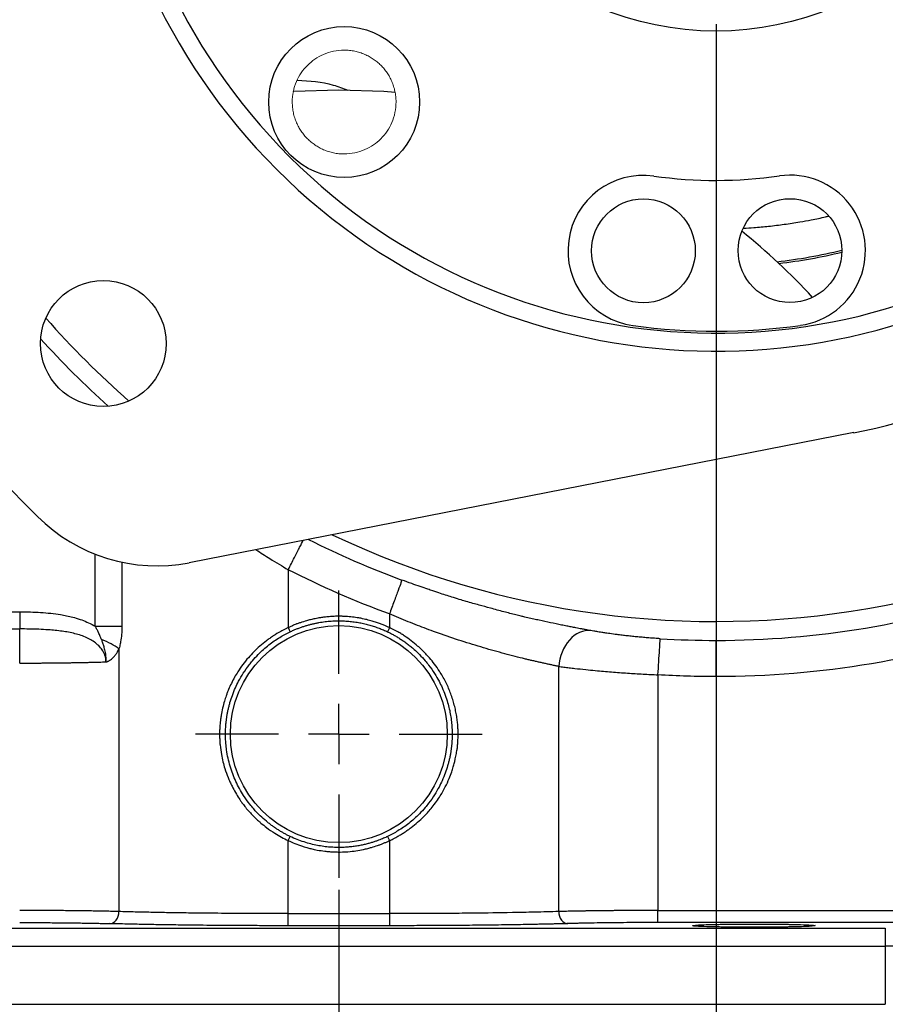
# Model space of a CAD drawing. Header units: inches. Extents: x 0.3 to 34.1, y 0.2 to 21.7.
# Tile 8 of 26: x 4.4 to 8, y 5.1 to 9.2. Entities that reach past the tile are written whole.
import ezdxf

# ---------------------------------------------------------------- set-up
doc = ezdxf.new("R2010")
doc.units = ezdxf.units.IN
doc.header["$MEASUREMENT"] = 0
doc.layers.add('SLD-0', color=7, linetype='Continuous', lineweight=25)
doc.styles.add('SLDTEXTSTYLE0', font='TXT', dxfattribs={"width": 0.75})
doc.dimstyles.new('SLDDIMSTYLE0', dxfattribs={"dimtxt": 0.125, "dimasz": 0.13, "dimexe": 0, "dimexo": 0.0625, "dimgap": 0.03125, "dimtad": 0, "dimtih": 1, "dimtoh": 1, "dimlfac": 0.8, "dimrnd": 1e-09, "dimzin": 12, "dimdsep": 46, "dimtxsty": 'SLDTEXTSTYLE0', "dimsah": 1, "dimcen": 0.09, "dimadec": 0, "dimazin": 3, "dimtfac": 1, "dimtofl": 0, "dimtmove": 0, "dimatfit": 3, "dimfxl": 1, "dimfrac": 2, "dimtolj": 1, "dimtzin": 12, "dimarcsym": 0})

# ---------------------------------------------------------------- blocks, each defined once
blk = doc.blocks.new('_D')
at = {"layer": 'SLD-0'}
for p, q in [((11.1828, 10.3145), (11.1828, 2.0702)), ((5.7703, 5.5582), (5.7703, 2.0702)), ((8.4951, 2.3752), (8.4571, 2.3752)), ((8.4571, 2.3752), (8.4571, 2.1768)), ((9.0031, 2.3752), (9.0412, 2.3752)), ((9.0412, 2.3752), (9.0412, 2.1768)), ((5.7703, 2.1952), (8.3474, 2.1952)), ((8.4571, 2.1768), (8.4951, 2.1768)), ((9.0412, 2.1768), (9.0031, 2.1768)), ((11.1828, 2.1952), (9.1508, 2.1952))]:
    blk.add_line(p, q, dxfattribs=at)
for points in [[(5.7703, 2.1952), (5.9003, 2.1752), (5.9003, 2.2152)], [(11.1828, 2.1952), (11.0528, 2.2152), (11.0528, 2.1752)]]:
    blk.add_solid(points, dxfattribs=at)
at = {"layer": 'SLD-0', "char_height": 0.125, "attachment_point": 1, "style": 'SLDTEXTSTYLE0'}
for s, insert in [('109.98', (8.4951, 2.3379)), ('4.33', (8.5875, 2.1509))]:
    blk.add_mtext(s, dxfattribs=dict(at, insert=insert))
blk = doc.blocks.new('_D_1')
at = {"layer": 'SLD-0'}
for p, q in [((7.3328, 9.1426), (7.3328, 3.0151)), ((5.7703, 5.5582), (5.7703, 3.0151)), ((6.3879, 3.3201), (6.3498, 3.3201)), ((6.3498, 3.3201), (6.3498, 3.1217)), ((6.8035, 3.3201), (6.8416, 3.3201)), ((6.8416, 3.3201), (6.8416, 3.1217)), ((5.7703, 3.1401), (6.2401, 3.1401)), ((7.3328, 3.1401), (6.9512, 3.1401)), ((6.3498, 3.1217), (6.3879, 3.1217)), ((6.8416, 3.1217), (6.8035, 3.1217))]:
    blk.add_line(p, q, dxfattribs=at)
for points in [[(5.7703, 3.1401), (5.9003, 3.1201), (5.9003, 3.1601)], [(7.3328, 3.1401), (7.2028, 3.1601), (7.2028, 3.1201)]]:
    blk.add_solid(points, dxfattribs=at)
at = {"layer": 'SLD-0', "char_height": 0.125, "attachment_point": 1, "style": 'SLDTEXTSTYLE0'}
for s, insert in [('31.75', (6.3879, 3.2828)), ('1.25', (6.434, 3.0958))]:
    blk.add_mtext(s, dxfattribs=dict(at, insert=insert))
blk = doc.blocks.new('_D_2')
at = {"layer": 'SLD-0'}
for p, q in [((5.7703, 5.5582), (5.7703, 2.5426)), ((9.6765, 5.0338), (9.6765, 2.5426)), ((7.6176, 2.8477), (7.5796, 2.8477)), ((7.5796, 2.8477), (7.5796, 2.6492)), ((8.0333, 2.8477), (8.0714, 2.8477)), ((8.0714, 2.8477), (8.0714, 2.6492)), ((5.7703, 2.6676), (7.4699, 2.6676)), ((9.6765, 2.6676), (8.181, 2.6676)), ((7.5796, 2.6492), (7.6176, 2.6492)), ((8.0714, 2.6492), (8.0333, 2.6492))]:
    blk.add_line(p, q, dxfattribs=at)
for points in [[(5.7703, 2.6676), (5.9003, 2.6476), (5.9003, 2.6876)], [(9.6765, 2.6676), (9.5465, 2.6876), (9.5465, 2.6476)]]:
    blk.add_solid(points, dxfattribs=at)
at = {"layer": 'SLD-0', "char_height": 0.125, "attachment_point": 1, "style": 'SLDTEXTSTYLE0'}
for s, insert in [('79.38', (7.6176, 2.8104)), ('3.13', (7.6638, 2.6233))]:
    blk.add_mtext(s, dxfattribs=dict(at, insert=insert))
blk = doc.blocks.new('_D_3')
at = {"layer": 'SLD-0'}
for p, q in [((5.7703, 5.5582), (5.7703, 2.5426)), ((1.864, 5.0338), (1.864, 2.5426)), ((3.6125, 2.8477), (3.5744, 2.8477)), ((3.5744, 2.8477), (3.5744, 2.6492)), ((4.0281, 2.8477), (4.0662, 2.8477)), ((4.0662, 2.8477), (4.0662, 2.6492)), ((1.864, 2.6676), (3.4648, 2.6676)), ((5.7703, 2.6676), (4.1758, 2.6676)), ((3.5744, 2.6492), (3.6125, 2.6492)), ((4.0662, 2.6492), (4.0281, 2.6492))]:
    blk.add_line(p, q, dxfattribs=at)
for points in [[(1.864, 2.6676), (1.994, 2.6476), (1.994, 2.6876)], [(5.7703, 2.6676), (5.6403, 2.6876), (5.6403, 2.6476)]]:
    blk.add_solid(points, dxfattribs=at)
at = {"layer": 'SLD-0', "char_height": 0.125, "attachment_point": 1, "style": 'SLDTEXTSTYLE0'}
for s, insert in [('79.38', (3.6125, 2.8104)), ('3.13', (3.6587, 2.6233))]:
    blk.add_mtext(s, dxfattribs=dict(at, insert=insert))
blk = doc.blocks.new('_D_4')
at = {"layer": 'SLD-0'}
for p, q in [((1.7922, 7.1296), (1.7922, 2.0702)), ((5.7703, 5.5582), (5.7703, 2.0702)), ((3.6125, 2.3752), (3.5744, 2.3752)), ((3.5744, 2.3752), (3.5744, 2.1768)), ((4.0281, 2.3752), (4.0662, 2.3752)), ((4.0662, 2.3752), (4.0662, 2.1768)), ((1.7922, 2.1952), (3.4648, 2.1952)), ((3.5744, 2.1768), (3.6125, 2.1768)), ((4.0662, 2.1768), (4.0281, 2.1768)), ((5.7703, 2.1952), (4.1758, 2.1952))]:
    blk.add_line(p, q, dxfattribs=at)
for points in [[(1.7922, 2.1952), (1.9222, 2.1752), (1.9222, 2.2152)], [(5.7703, 2.1952), (5.6403, 2.2152), (5.6403, 2.1752)]]:
    blk.add_solid(points, dxfattribs=at)
at = {"layer": 'SLD-0', "char_height": 0.125, "attachment_point": 1, "style": 'SLDTEXTSTYLE0'}
for s, insert in [('80.84', (3.6125, 2.3379)), ('3.18', (3.6587, 2.1509))]:
    blk.add_mtext(s, dxfattribs=dict(at, insert=insert))
blk = doc.blocks.new('SW_CENTERMARKSYMBOL_1')
at = {"layer": 'SLD-0', "color": 0}
for p, q in [((0, 0.25), (0, 0.594375)), ((0, 0), (0, 0.125)), ((-0.25, 0), (-0.594375, 0)), ((0, 0), (-0.125, 0)), ((0, 0), (0, -0.125)), ((0, 0), (0.125, 0)), ((0.25, 0), (0.594375, 0)), ((0, -0.25), (0, -0.594375))]:
    blk.add_line(p, q, dxfattribs=at)

msp = doc.modelspace()

# ---------------------------------------------------------------- linework, layer by layer
at = {"color": 7, "linetype": 'Continuous', "lineweight": 25}
for p, q in [((4.5217, 7.1039), (4.0792, 7.5453)), ((7.9029, 7.451), (5.1505, 6.9125)), ((5.5608, 6.8834), (5.5607, 6.6434)), ((3.1926, 6.709), (4.4483, 6.709)), ((5.9798, 6.7001), (5.9799, 6.6435)), ((3.1719, 6.6382), (4.4483, 6.6382)), ((5.9799, 6.6434), (5.9718, 6.6265)), ((4.8596, 6.5563), (4.8596, 5.4678)), ((6.681, 5.4678), (6.681, 6.4829)), ((7.0923, 6.4482), (7.0923, 5.4722)), ((5.5607, 5.7617), (5.5688, 5.7786)), ((5.5608, 5.4592), (5.5608, 5.7617)), ((5.9718, 5.7785), (5.9799, 5.7616)), ((5.9799, 5.7616), (5.9798, 5.4592)), ((7.0923, 5.4722), (8.6038, 5.4722)), ((5.5608, 5.4592), (5.9798, 5.4592)), ((3.5067, 5.3989), (8.0339, 5.3989)), ((5.9798, 5.4092), (5.5608, 5.4092)), ((8.6038, 5.4223), (7.0923, 5.4223)), ((3.5067, 5.324), (8.0339, 5.324)), ((8.0339, 5.324), (8.0339, 5.0838)), ((3.5067, 5.0838), (8.0339, 5.0838)), ((7.2347, 5.0838), (7.2347, 5.0837)), ((7.7434, 5.0837), (7.7434, 5.0838))]:
    msp.add_line(p, q, dxfattribs=at)
at = {"color": 8, "linetype": 'Continuous', "lineweight": 25}
for p, q in [((4.7615, 6.6489), (4.7615, 6.9496)), ((4.8718, 6.9145), (4.8718, 6.6489))]:
    msp.add_line(p, q, dxfattribs=at)
at = {"color": 7, "linetype": 'Continuous', "lineweight": 25, "flags": 128}
for points in [[(5.5809, 8.8645), (5.5841, 8.8648), (5.7703, 8.8713)], [(5.7703, 8.8713), (5.9565, 8.8648), (6.0042, 8.861)], [(5.5607, 6.6435), (5.5647, 6.635), (5.5687, 6.6266)]]:
    msp.add_lwpolyline(points, dxfattribs=at)
at = {"color": 7, "linetype": 'Continuous', "lineweight": 25}
for centre, radius in [((7.3328, 10.3645), 1.2506), ((5.7924, 8.8202), 0.3125), ((7.0319, 8.2041), 0.215), ((7.6391, 8.2049), 0.215), ((4.7948, 7.8202), 0.2606), ((5.7703, 6.2025), 0.4494)]:
    msp.add_circle(centre, radius, dxfattribs=at)
for centre, radius, start, end in [((7.3328, 10.3645), 2.5762, 321.239, 128.9052), ((7.3328, 10.3645), 2.5013, 321.2734, 128.8708), ((7.3328, 10.3645), 2.5763, 141.239, 308.9052), ((7.3328, 10.3645), 2.5013, 141.2734, 308.8708), ((7.0319, 8.2041), 0.3125, 82.0721, 262.0721), ((7.3328, 10.3645), 1.8688, 262.0721, 278.0721), ((7.6391, 8.2049), 0.3125, 278.0721, 98.0721), ((5.7703, 6.2025), 2.6687, 42.6685, 51.2838), ((7.3328, 10.3645), 2.9688, 281.0705, 309.7231), ((7.3328, 10.3645), 2.4938, 262.0721, 278.0721), ((5.0161, 7.5995), 0.7, 225.0721, 281.0705), ((7.3328, 10.3645), 3.7738, 270, 288.9009), ((7.3328, 10.3645), 3.7738, 266.4856, 270)]:
    msp.add_arc(centre, radius, start, end, dxfattribs=at)
at = {"color": 8, "linetype": 'Continuous', "lineweight": 25}
for radius, start, end in [(3.6954, 244.523, 25.6212), (2.22, 276.5332, 283.5807), (2.2279, 276.7071, 283.5291), (3.6954, 221.2983, 228.8459), (3.7686, 222.0621, 228.0821), (3.7563, 243.2871, 249.7354)]:
    msp.add_arc((7.3328, 10.3645), radius, start, end, dxfattribs=at)
at = {"color": 144, "linetype": 'Continuous', "lineweight": 18}
for points in [[(5.6405, 8.668), (5.6382, 8.6704), (5.6334, 8.6753), (5.6268, 8.683), (5.6205, 8.6909), (5.6146, 8.6991), (5.6091, 8.7075), (5.604, 8.7163), (5.5994, 8.7253), (5.5935, 8.738), (5.5872, 8.7548), (5.5816, 8.776), (5.5782, 8.7978), (5.5766, 8.8273), (5.5803, 8.864), (5.5933, 8.905), (5.6133, 8.9416), (5.6393, 8.9729), (5.6705, 8.999), (5.7071, 9.019), (5.748, 9.0321), (5.7847, 9.036), (5.8143, 9.0345), (5.8361, 9.0311), (5.8573, 9.0256), (5.8772, 9.0181), (5.8959, 9.009), (5.9132, 8.9985), (5.9295, 8.9864), (5.9393, 8.9771), (5.9442, 8.9724)], [(5.9442, 8.9724), (5.9466, 8.97), (5.9513, 8.9651), (5.958, 8.9575), (5.9642, 8.9496), (5.9701, 8.9414), (5.9756, 8.9329), (5.9807, 8.9241), (5.9854, 8.9151), (5.9913, 8.9024), (5.9976, 8.8856), (6.0031, 8.8645), (6.0066, 8.8427), (6.0081, 8.8131), (6.0044, 8.7764), (5.9914, 8.7354), (5.9714, 8.6988), (5.9455, 8.6675), (5.9142, 8.6414), (5.8777, 8.6214), (5.8367, 8.6083), (5.8, 8.6045), (5.7705, 8.6059), (5.7487, 8.6093), (5.7275, 8.6149), (5.7075, 8.6223), (5.6888, 8.6314), (5.6716, 8.642), (5.6553, 8.654), (5.6455, 8.6633), (5.6405, 8.668)]]:
    msp.add_open_spline(points, degree=3, knots=[0, 0, 0, 0, 0.015126, 0.030153, 0.045113, 0.060041, 0.07497, 0.089934, 0.104966, 0.120101, 0.152258, 0.184454, 0.217296, 0.250177, 0.315812, 0.380082, 0.44003, 0.500016, 0.559964, 0.61995, 0.684221, 0.749856, 0.782698, 0.815578, 0.847736, 0.879932, 0.910077, 0.939956, 0.969841, 1, 1, 1, 1], dxfattribs=at)
at = {"color": 8, "linetype": 'Continuous', "lineweight": 25}
for points, knots in [([(5.5987, 8.9109), (5.6492, 8.9078), (5.7212, 8.9034), (5.7878, 8.8767), (5.8077, 8.8687)], [0, 0, 0, 0, 0.700829, 1, 1, 1, 1]), ([(7.4474, 8.2979), (7.4614, 8.2987), (7.4958, 8.3005), (7.5518, 8.3058), (7.6154, 8.3135), (7.6743, 8.3225), (7.7314, 8.333), (7.7712, 8.3411), (7.795, 8.3468), (7.7992, 8.3478)], [0, 0, 0, 0, 0.117783, 0.291012, 0.474317, 0.657622, 0.793305, 0.963893, 1, 1, 1, 1]), ([(5.5608, 6.8834), (5.5694, 6.9004), (5.5868, 6.9345), (5.6095, 6.9791), (5.6183, 6.9963), (5.6226, 7.0049)], [0, 0, 0, 0, 0.33563, 0.6712599, 1, 1, 1, 1]), ([(5.427, 6.9666), (5.4462, 6.9542), (5.49, 6.9256), (5.5353, 6.8986), (5.5608, 6.8834)], [0, 0, 0, 0, 0.436332, 1, 1, 1, 1])]:
    msp.add_open_spline(points, degree=3, knots=knots, dxfattribs=at)
at = {"color": 7, "linetype": 'Continuous', "lineweight": 25}
for points in [[(5.9798, 6.7001), (5.8367, 6.7529), (5.6967, 6.8141), (5.5608, 6.8834)], [(6.8138, 6.6313), (6.7833, 6.6346), (6.7176, 6.6054), (6.6842, 6.5238), (6.681, 6.4829)], [(4.8596, 6.5563), (4.8504, 6.5631), (4.8282, 6.5768), (4.8009, 6.5891), (4.7867, 6.5946)], [(7.3328, 6.4408), (7.2526, 6.4408), (7.1723, 6.4433), (7.0923, 6.4482)]]:
    msp.add_open_spline(points, degree=3, dxfattribs=at)
for points, knots in [([(6.0318, 6.8407), (6.0315, 6.8401), (6.03, 6.8359), (6.0246, 6.8213), (6.0207, 6.8108), (6.0112, 6.7849), (6.0055, 6.7695), (5.9931, 6.7361), (5.9865, 6.7181), (5.9798, 6.7001)], [0, 0, 0, 0, 0.25, 0.25, 0.5, 0.5, 0.75, 0.75, 1, 1, 1, 1]), ([(6.8138, 6.6313), (6.8103, 6.632), (6.8028, 6.6333), (6.7904, 6.6356), (6.7736, 6.6387), (6.7544, 6.6423), (6.7368, 6.6457), (6.724, 6.6482), (6.7106, 6.6508), (6.6853, 6.6559), (6.6477, 6.6638), (6.609, 6.6722), (6.5773, 6.6792), (6.5574, 6.6836), (6.5397, 6.6877), (6.5235, 6.6916), (6.4946, 6.6987), (6.4525, 6.7094), (6.4014, 6.7231), (6.3585, 6.7349), (6.3251, 6.7443), (6.3005, 6.7513), (6.2736, 6.7592), (6.2382, 6.7701), (6.199, 6.7826), (6.1634, 6.7944), (6.1353, 6.8039), (6.1061, 6.814), (6.0705, 6.8265), (6.0452, 6.8358), (6.0318, 6.8407)], [0, 0, 0, 0, 0.017618, 0.037813, 0.061121, 0.098872, 0.128389, 0.142053, 0.156399, 0.188388, 0.253083, 0.316131, 0.346214, 0.37892, 0.393982, 0.414492, 0.441468, 0.503824, 0.571991, 0.628224, 0.657918, 0.690365, 0.715249, 0.752429, 0.814416, 0.851868, 0.876342, 0.911968, 0.953237, 1, 1, 1, 1]), ([(4.4483, 6.709), (4.4781, 6.709), (4.5079, 6.7081), (4.5644, 6.7044), (4.591, 6.7018), (4.6342, 6.6948), (4.6508, 6.6914), (4.6773, 6.6846), (4.6874, 6.6816), (4.7172, 6.6716), (4.7365, 6.6633), (4.7571, 6.6515), (4.7593, 6.6502), (4.7615, 6.6489)], [-0.6893704, -0.6893704, -0.6893704, -0.6893704, -0.5105501, -0.5105501, -0.3061839, -0.3061839, -0.1784551, -0.1784551, -0.1145907, -0.1145907, -0.0124076, -0.0124076, 0, 0, 0, 0]), ([(4.4483, 6.709), (4.4483, 6.6936), (4.4483, 6.6782), (4.4483, 6.6531), (4.4483, 6.6434), (4.4483, 6.6382)], [0, 0, 0, 0, 0.5, 0.5, 1, 1, 1, 1]), ([(5.9799, 6.6434), (5.9787, 6.644), (5.976, 6.6452), (5.9716, 6.6473), (5.9662, 6.6496), (5.96, 6.6523), (5.9532, 6.6551), (5.9459, 6.658), (5.9383, 6.6609), (5.9302, 6.6638), (5.9216, 6.6667), (5.9124, 6.6695), (5.9026, 6.6724), (5.8921, 6.6753), (5.8808, 6.6781), (5.8678, 6.6809), (5.8496, 6.6842), (5.8263, 6.688), (5.803, 6.6896), (5.786, 6.6905), (5.7766, 6.6906), (5.7675, 6.6907), (5.7541, 6.6906), (5.7359, 6.6895), (5.7165, 6.6878), (5.6991, 6.6855), (5.6845, 6.6831), (5.6727, 6.6808), (5.6624, 6.6786), (5.6507, 6.6758), (5.6333, 6.6711), (5.6173, 6.6661), (5.6044, 6.6618), (5.5985, 6.6598), (5.5922, 6.6573), (5.5834, 6.6538), (5.5725, 6.6491), (5.5644, 6.6452), (5.5607, 6.6435)], [0, 0, 0, 0, 0.009023, 0.020347, 0.03398, 0.049681, 0.06686, 0.084942, 0.103844, 0.123615, 0.144422, 0.166556, 0.190172, 0.215272, 0.241855, 0.27096, 0.30736, 0.369876, 0.434595, 0.468899, 0.487653, 0.499978, 0.531801, 0.580024, 0.626439, 0.66694, 0.70139, 0.729087, 0.749899, 0.774074, 0.812381, 0.874848, 0.890467, 0.906114, 0.918048, 0.937403, 0.971942, 1, 1, 1, 1]), ([(6.681, 6.4829), (6.6763, 6.4838), (6.6669, 6.4858), (6.6525, 6.4888), (6.638, 6.492), (6.6232, 6.4952), (6.6083, 6.4985), (6.5932, 6.5019), (6.5779, 6.5054), (6.5625, 6.509), (6.5471, 6.5127), (6.5094, 6.5219), (6.4477, 6.5377), (6.3585, 6.5629), (6.2662, 6.5917), (6.1906, 6.6176), (6.1336, 6.6385), (6.0956, 6.6529), (6.0572, 6.668), (6.0186, 6.6837), (5.9928, 6.6946), (5.9798, 6.7001)], [0, 0, 0, 0, 0.025801, 0.051402, 0.076804, 0.102007, 0.127012, 0.15182, 0.176432, 0.200849, 0.225071, 0.2491, 0.374819, 0.498574, 0.623399, 0.748643, 0.797991, 0.847792, 0.898054, 0.948787, 1, 1, 1, 1]), ([(4.8718, 6.6489), (4.8578, 6.6489), (4.8406, 6.6489), (4.8028, 6.6489), (4.7822, 6.6489), (4.7615, 6.6489)], [0, 0, 0, 0, 0.5, 0.5, 1, 1, 1, 1]), ([(4.7867, 6.5946), (4.7851, 6.5987), (4.7814, 6.6083), (4.7754, 6.6221), (4.7686, 6.6362), (4.7639, 6.6446), (4.7615, 6.6489)], [0, 0, 0, 0, 0.220057, 0.520526, 0.755609, 1, 1, 1, 1]), ([(4.8718, 6.6489), (4.8718, 6.6376), (4.8713, 6.6264), (4.8693, 6.605), (4.868, 6.595), (4.8651, 6.5791), (4.8639, 6.5731), (4.8616, 6.5635), (4.8606, 6.5599), (4.8596, 6.5563)], [0, 0, 0, 0, 0.0686866, 0.0686866, 0.1306012, 0.1306012, 0.1692979, 0.1692979, 0.1934833, 0.1934833, 0.1934833, 0.1934833]), ([(5.5688, 6.6265), (5.5732, 6.6285), (5.5819, 6.6326), (5.5952, 6.6381), (5.6085, 6.6432), (5.6218, 6.6478), (5.635, 6.6521), (5.6482, 6.6558), (5.6614, 6.6592), (5.6746, 6.6621), (5.6876, 6.6646), (5.7006, 6.6668), (5.7134, 6.6685), (5.7262, 6.6699), (5.7388, 6.6709), (5.7513, 6.6716), (5.7637, 6.6719), (5.7759, 6.6719), (5.788, 6.6716), (5.7998, 6.671), (5.8116, 6.6701), (5.8231, 6.669), (5.8344, 6.6675), (5.8456, 6.6659), (5.8566, 6.664), (5.8673, 6.6618), (5.8779, 6.6594), (5.8882, 6.6569), (5.8984, 6.6541), (5.9083, 6.6512), (5.918, 6.6481), (5.9275, 6.6448), (5.9368, 6.6414), (5.9459, 6.6379), (5.9547, 6.6342), (5.9634, 6.6304), (5.969, 6.6278), (5.9718, 6.6265)], [0, 0, 0, 0, 0.034884, 0.069396, 0.103537, 0.137307, 0.170706, 0.203733, 0.236389, 0.268674, 0.300587, 0.332129, 0.363299, 0.394099, 0.424527, 0.454584, 0.484269, 0.513583, 0.542526, 0.571097, 0.599298, 0.627126, 0.654584, 0.68167, 0.708385, 0.734728, 0.760701, 0.786302, 0.811531, 0.836389, 0.860876, 0.884992, 0.908736, 0.932109, 0.955111, 0.977741, 1, 1, 1, 1]), ([(8.6038, 6.6524), (8.4006, 6.5828), (8.1903, 6.5296), (7.7638, 6.4586), (7.5476, 6.4408), (7.3328, 6.4408)], [0, 0, 0, 0, 0.5, 0.5, 1, 1, 1, 1]), ([(4.4483, 6.4968), (4.4483, 6.5348), (4.4483, 6.5961), (4.4483, 6.6302), (4.4483, 6.6381)], [0.189253, 0.189253, 0.189253, 0.189253, 0.689253, 1, 1, 1, 1]), ([(4.8057, 6.5019), (4.8057, 6.5038), (4.8057, 6.5078), (4.805, 6.5138), (4.804, 6.5197), (4.8025, 6.5255), (4.8006, 6.5313), (4.7982, 6.537), (4.7933, 6.5472), (4.7836, 6.5614), (4.7615, 6.5829), (4.7259, 6.604), (4.677, 6.6198), (4.6232, 6.6296), (4.5732, 6.6344), (4.5278, 6.6368), (4.4883, 6.6379), (4.4617, 6.6381), (4.4483, 6.6381)], [0, 0, 0, 0, 0.014247, 0.028481, 0.042761, 0.057139, 0.071668, 0.086396, 0.101368, 0.153443, 0.208712, 0.322204, 0.44834, 0.577776, 0.716269, 0.809599, 0.903868, 1, 1, 1, 1]), ([(5.5607, 6.6435), (5.5572, 6.6419), (5.5466, 6.6369), (5.5257, 6.6258), (5.5037, 6.6126), (5.4842, 6.5993), (5.4653, 6.5853), (5.4343, 6.5601), (5.393, 6.5189), (5.3598, 6.4743), (5.3377, 6.4377), (5.3249, 6.413), (5.3151, 6.3914), (5.3083, 6.3742), (5.3025, 6.3583), (5.2925, 6.3278), (5.285, 6.2954), (5.28, 6.2617), (5.2781, 6.2441), (5.2768, 6.2285), (5.2766, 6.218), (5.2765, 6.2078), (5.2765, 6.1942), (5.2768, 6.1775), (5.2789, 6.1511), (5.283, 6.1212), (5.2899, 6.0887), (5.2988, 6.0568), (5.3086, 6.0292), (5.319, 6.0049), (5.3291, 5.984), (5.3419, 5.9606), (5.3541, 5.9409), (5.3623, 5.9284), (5.3658, 5.9233), (5.3676, 5.9205), (5.3705, 5.9164), (5.3749, 5.9107), (5.3804, 5.9036), (5.3849, 5.8979), (5.3882, 5.894), (5.391, 5.8905), (5.3953, 5.8859), (5.4009, 5.8796), (5.4107, 5.8693), (5.4227, 5.857), (5.4361, 5.8443), (5.4516, 5.8307), (5.4737, 5.813), (5.502, 5.7936), (5.5322, 5.7756), (5.5512, 5.7664), (5.5608, 5.7617)], [0, 0, 0, 0, 0.010434, 0.031585, 0.063744, 0.079652, 0.095533, 0.127229, 0.1878, 0.25347, 0.27792, 0.303773, 0.329009, 0.342304, 0.354039, 0.374802, 0.429272, 0.44354, 0.46691, 0.477064, 0.485693, 0.49528, 0.50454, 0.522435, 0.540342, 0.576163, 0.60389, 0.629895, 0.665807, 0.68315, 0.701735, 0.728694, 0.755637, 0.764771, 0.769222, 0.77233, 0.773881, 0.782946, 0.791821, 0.798392, 0.802657, 0.805623, 0.810632, 0.819669, 0.828683, 0.84932, 0.866355, 0.878509, 0.905181, 0.943098, 0.971199, 1, 1, 1, 1]), ([(5.3009, 6.2025), (5.301, 6.2072), (5.301, 6.2166), (5.3017, 6.2308), (5.3028, 6.2452), (5.3043, 6.2596), (5.3063, 6.2742), (5.3088, 6.2888), (5.3118, 6.3036), (5.3154, 6.3183), (5.3208, 6.3384), (5.3292, 6.3641), (5.3412, 6.3936), (5.3561, 6.4243), (5.3748, 6.4564), (5.3945, 6.4844), (5.4154, 6.5102), (5.4351, 6.5316), (5.458, 6.5533), (5.4803, 6.572), (5.5026, 6.5884), (5.5249, 6.6029), (5.5468, 6.6156), (5.5616, 6.6229), (5.5688, 6.6265)], [0, 0, 0, 0, 0.026439, 0.053191, 0.080257, 0.107641, 0.135345, 0.163371, 0.191723, 0.220402, 0.24941, 0.309347, 0.373737, 0.430407, 0.50302, 0.58494, 0.625283, 0.69189, 0.750021, 0.804623, 0.856904, 0.90688, 0.954572, 1, 1, 1, 1]), ([(5.9718, 6.6265), (5.9761, 6.6243), (5.985, 6.62), (5.9983, 6.6129), (6.012, 6.605), (6.0258, 6.5964), (6.0398, 6.587), (6.0539, 6.5767), (6.0681, 6.5655), (6.0852, 6.5509), (6.1057, 6.5314), (6.1257, 6.5096), (6.1468, 6.4834), (6.1664, 6.4554), (6.1846, 6.424), (6.1993, 6.3939), (6.2113, 6.3645), (6.221, 6.3348), (6.2282, 6.3069), (6.2334, 6.2804), (6.2371, 6.2541), (6.2393, 6.2282), (6.2395, 6.211), (6.2397, 6.2025)], [0, 0, 0, 0, 0.0273361, 0.0557881, 0.0853628, 0.1160661, 0.1479033, 0.1808792, 0.214998, 0.2502637, 0.3086248, 0.3751965, 0.4183862, 0.5001677, 0.5694157, 0.625147, 0.690107, 0.7501152, 0.8021141, 0.8530881, 0.9030507, 0.9520162, 1, 1, 1, 1]), ([(5.9799, 5.7615), (5.9835, 5.7632), (5.9941, 5.7681), (6.0093, 5.7763), (6.0262, 5.786), (6.0412, 5.7954), (6.0559, 5.8054), (6.0747, 5.8192), (6.0968, 5.8371), (6.1247, 5.863), (6.1557, 5.8971), (6.186, 5.9383), (6.2104, 5.9807), (6.2268, 6.0161), (6.2374, 6.0439), (6.2443, 6.0661), (6.249, 6.0839), (6.2526, 6.099), (6.2552, 6.1114), (6.2574, 6.1227), (6.2588, 6.1305), (6.2596, 6.1351), (6.2598, 6.1365), (6.2601, 6.138), (6.2603, 6.1394), (6.2606, 6.1408), (6.2605, 6.1418), (6.2621, 6.1448), (6.2614, 6.1487), (6.2619, 6.153), (6.2622, 6.1558), (6.2625, 6.1593), (6.2629, 6.1636), (6.2632, 6.1675), (6.2635, 6.1705), (6.2636, 6.1723), (6.2637, 6.1734), (6.2637, 6.1749), (6.2638, 6.1788), (6.264, 6.1854), (6.2641, 6.194), (6.2641, 6.2025), (6.2641, 6.2118), (6.2642, 6.2238), (6.263, 6.2399), (6.2609, 6.2599), (6.2576, 6.2822), (6.2531, 6.3055), (6.2473, 6.3289), (6.2403, 6.3522), (6.2321, 6.3753), (6.2227, 6.398), (6.212, 6.4203), (6.2002, 6.4422), (6.1854, 6.4665), (6.1675, 6.4921), (6.1482, 6.5161), (6.1251, 6.5413), (6.0999, 6.5652), (6.0699, 6.5895), (6.0486, 6.6048), (6.0341, 6.6146), (6.0241, 6.6207), (6.0095, 6.629), (5.9939, 6.637), (5.9833, 6.642), (5.9799, 6.6436)], [0, 0, 0, 0, 0.010603, 0.031596, 0.046577, 0.063162, 0.079379, 0.094657, 0.126061, 0.156547, 0.197656, 0.251187, 0.295219, 0.330402, 0.356906, 0.375729, 0.393458, 0.406786, 0.417438, 0.42784, 0.437826, 0.439122, 0.440417, 0.441711, 0.443003, 0.444293, 0.445581, 0.445658, 0.4534, 0.455357, 0.457279, 0.461159, 0.464809, 0.468917, 0.471783, 0.472796, 0.473822, 0.47479, 0.476727, 0.48448, 0.492469, 0.499992, 0.507429, 0.517546, 0.532461, 0.550991, 0.571727, 0.593305, 0.61507, 0.636999, 0.659093, 0.681347, 0.70374, 0.726231, 0.748775, 0.781059, 0.811276, 0.832325, 0.873919, 0.905319, 0.936803, 0.944697, 0.952604, 0.968405, 0.99001, 1, 1, 1, 1]), ([(7.1015, 6.5978), (7.0981, 6.598), (7.0903, 6.5985), (7.0786, 6.5993), (7.0665, 6.6002), (7.051, 6.6014), (7.0319, 6.6029), (7.0091, 6.605), (6.9904, 6.6069), (6.9757, 6.6084), (6.9612, 6.61), (6.9434, 6.6121), (6.919, 6.6151), (6.8982, 6.6179), (6.879, 6.6207), (6.8624, 6.6232), (6.8442, 6.6261), (6.8274, 6.6289), (6.8179, 6.6306), (6.8138, 6.6313)], [0, 0, 0, 0, 0.031132, 0.070717, 0.107001, 0.141678, 0.212889, 0.283872, 0.354855, 0.391582, 0.425723, 0.49722, 0.568698, 0.675776, 0.720275, 0.783395, 0.868822, 0.942195, 1, 1, 1, 1]), ([(4.7867, 6.5946), (4.7883, 6.5902), (4.79, 6.5856), (4.7932, 6.576), (4.7948, 6.571), (4.7972, 6.5625), (4.7979, 6.5596), (4.7995, 6.5533), (4.8002, 6.55), (4.8018, 6.5425), (4.8025, 6.5385), (4.8037, 6.5308), (4.804, 6.528), (4.8046, 6.5227), (4.8048, 6.5208), (4.8051, 6.517), (4.8052, 6.5157), (4.8054, 6.5131), (4.8055, 6.5121), (4.8055, 6.5103), (4.8056, 6.5097), (4.8057, 6.5071), (4.8058, 6.505), (4.8058, 6.5019)], [0, 0, 0, 0, 0.25, 0.25, 0.5, 0.5, 0.625, 0.625, 0.75, 0.75, 0.875, 0.875, 0.9375, 0.9375, 0.96875, 0.96875, 0.984375, 0.984375, 0.992188, 0.992188, 0.996094, 0.996094, 1, 1, 1, 1]), ([(7.0923, 6.4482), (7.0933, 6.4655), (7.0945, 6.4842), (7.0967, 6.5203), (7.0978, 6.5377), (7.0996, 6.5667), (7.1003, 6.5782), (7.1012, 6.5935), (7.1014, 6.5972), (7.1015, 6.5978)], [0, 0, 0, 0, 0.25, 0.25, 0.5, 0.5, 0.75, 0.75, 1, 1, 1, 1]), ([(7.3328, 6.4408), (7.3328, 6.4582), (7.3328, 6.4769), (7.3328, 6.5131), (7.3328, 6.5305), (7.3328, 6.5596), (7.3328, 6.5711), (7.3328, 6.5864), (7.3328, 6.5901), (7.3328, 6.5907)], [0, 0, 0, 0, 0.25, 0.25, 0.5, 0.5, 0.75, 0.75, 1, 1, 1, 1]), ([(4.8058, 6.5019), (4.8065, 6.5019), (4.8079, 6.502), (4.8103, 6.5026), (4.8128, 6.5035), (4.8161, 6.5049), (4.82, 6.507), (4.8255, 6.5105), (4.8319, 6.5157), (4.8394, 6.5234), (4.8468, 6.5327), (4.8537, 6.5439), (4.8577, 6.5521), (4.8596, 6.5563)], [0, 0, 0, 0, 0.028231, 0.060806, 0.097948, 0.139808, 0.205075, 0.273906, 0.398158, 0.528494, 0.682351, 0.838971, 1, 1, 1, 1]), ([(4.4483, 6.4968), (4.454, 6.4968), (4.4653, 6.4968), (4.4823, 6.4969), (4.4993, 6.4969), (4.5164, 6.497), (4.5335, 6.4971), (4.5505, 6.4972), (4.5675, 6.4973), (4.5845, 6.4975), (4.6014, 6.4977), (4.6182, 6.4979), (4.6349, 6.4981), (4.6515, 6.4983), (4.6679, 6.4986), (4.6842, 6.4989), (4.7002, 6.4992), (4.7161, 6.4995), (4.7318, 6.4998), (4.7471, 6.5002), (4.7623, 6.5006), (4.7771, 6.501), (4.7917, 6.5014), (4.8011, 6.5017), (4.8058, 6.5019)], [0, 0, 0, 0, 0.043545, 0.087271, 0.131179, 0.175268, 0.21954, 0.263992, 0.308627, 0.353443, 0.398442, 0.443622, 0.488985, 0.534529, 0.580256, 0.626164, 0.672255, 0.718529, 0.764984, 0.811622, 0.858443, 0.905446, 0.952632, 1, 1, 1, 1]), ([(6.681, 6.4829), (6.6844, 6.4824), (6.6913, 6.4815), (6.7021, 6.4801), (6.7131, 6.4788), (6.7245, 6.4774), (6.7361, 6.4761), (6.7583, 6.4736), (6.7899, 6.4702), (6.8299, 6.4663), (6.8658, 6.463), (6.8992, 6.4602), (6.9324, 6.4577), (6.9654, 6.4553), (6.998, 6.4532), (7.03, 6.4513), (7.0614, 6.4496), (7.0821, 6.4487), (7.0923, 6.4482)], [0, 0, 0, 0, 0.033307, 0.066614, 0.099921, 0.133228, 0.166535, 0.199842, 0.31886, 0.418757, 0.499528, 0.576793, 0.652132, 0.725547, 0.79704, 0.866612, 0.934264, 1, 1, 1, 1]), ([(5.5688, 5.7786), (5.5647, 5.7806), (5.5565, 5.7846), (5.5443, 5.7911), (5.532, 5.7981), (5.5196, 5.8056), (5.5072, 5.8137), (5.4947, 5.8225), (5.4823, 5.8318), (5.4653, 5.8455), (5.4432, 5.8653), (5.4203, 5.8892), (5.3972, 5.917), (5.3708, 5.9541), (5.3423, 6.0061), (5.3224, 6.059), (5.3111, 6.1031), (5.3063, 6.1302), (5.3038, 6.1502), (5.3022, 6.1661), (5.3011, 6.1835), (5.301, 6.1966), (5.3009, 6.2025)], [0, 0, 0, 0, 0.025447, 0.051527, 0.078242, 0.105597, 0.133595, 0.16224, 0.191534, 0.221482, 0.28633, 0.359627, 0.409632, 0.492117, 0.618674, 0.745843, 0.811927, 0.876205, 0.90142, 0.926354, 0.966409, 1, 1, 1, 1]), ([(6.2397, 6.2025), (6.2396, 6.1978), (6.2396, 6.1884), (6.2389, 6.1741), (6.2378, 6.1598), (6.2362, 6.1453), (6.2342, 6.1307), (6.2317, 6.116), (6.2287, 6.1013), (6.2252, 6.0865), (6.2197, 6.0664), (6.2113, 6.0406), (6.1993, 6.0111), (6.1846, 5.9811), (6.1664, 5.9496), (6.1468, 5.9216), (6.1257, 5.8954), (6.1057, 5.8736), (6.0827, 5.8518), (6.0603, 5.8331), (6.038, 5.8166), (6.0157, 5.8022), (5.9938, 5.7895), (5.979, 5.7822), (5.9718, 5.7786)], [0, 0, 0, 0, 0.0265405, 0.0533817, 0.0805264, 0.1079773, 0.1357369, 0.1638077, 0.192192, 0.2208922, 0.2499105, 0.3099204, 0.3748791, 0.4306122, 0.4998588, 0.5816379, 0.6248296, 0.6914023, 0.7497626, 0.8044754, 0.8568375, 0.9068655, 0.9545789, 1, 1, 1, 1]), ([(5.5607, 5.7617), (5.5648, 5.7598), (5.5789, 5.7533), (5.6082, 5.7415), (5.6402, 5.7317), (5.6662, 5.7255), (5.687, 5.7214), (5.7044, 5.7187), (5.7201, 5.7169), (5.7306, 5.716), (5.7437, 5.7151), (5.7569, 5.7145), (5.7674, 5.7144), (5.7868, 5.7144), (5.8247, 5.7164), (5.8632, 5.7228), (5.8923, 5.7298), (5.9093, 5.7345), (5.9247, 5.7394), (5.9372, 5.7436), (5.9455, 5.7466), (5.9555, 5.7506), (5.9677, 5.7558), (5.9757, 5.7596), (5.9799, 5.7616)], [0, 0, 0, 0, 0.031168, 0.107346, 0.218767, 0.262267, 0.292356, 0.365449, 0.384422, 0.402017, 0.438655, 0.475108, 0.49333, 0.511783, 0.60947, 0.755745, 0.781006, 0.816768, 0.877776, 0.893032, 0.908314, 0.938868, 0.96764, 1, 1, 1, 1]), ([(5.9718, 5.7786), (5.9693, 5.7774), (5.964, 5.775), (5.9554, 5.7712), (5.9457, 5.7671), (5.9348, 5.7629), (5.9227, 5.7585), (5.9094, 5.7542), (5.8948, 5.7499), (5.879, 5.7458), (5.8619, 5.7421), (5.8435, 5.7388), (5.8238, 5.7361), (5.8029, 5.7341), (5.7808, 5.7331), (5.7575, 5.7331), (5.733, 5.7344), (5.7075, 5.7371), (5.681, 5.7415), (5.6537, 5.7476), (5.6257, 5.7557), (5.5971, 5.7658), (5.5784, 5.7743), (5.5688, 5.7786)], [0, 0, 0, 0, 0.01971, 0.042211, 0.067503, 0.095587, 0.126461, 0.160127, 0.196584, 0.235832, 0.27787, 0.3227, 0.37032, 0.420731, 0.473933, 0.529925, 0.588708, 0.650281, 0.714645, 0.781799, 0.851743, 0.924476, 1, 1, 1, 1]), ([(4.8596, 5.4678), (4.8558, 5.4679), (4.8483, 5.4681), (4.8364, 5.4684), (4.8243, 5.4687), (4.8118, 5.469), (4.7991, 5.4692), (4.7861, 5.4695), (4.7729, 5.4697), (4.7594, 5.4699), (4.7457, 5.4702), (4.7318, 5.4704), (4.7177, 5.4706), (4.7034, 5.4707), (4.689, 5.4709), (4.6744, 5.4711), (4.6597, 5.4712), (4.6449, 5.4714), (4.63, 5.4715), (4.615, 5.4716), (4.5999, 5.4717), (4.5848, 5.4718), (4.5696, 5.4719), (4.5544, 5.472), (4.5392, 5.4721), (4.524, 5.4721), (4.5088, 5.4722), (4.4936, 5.4722), (4.4785, 5.4722), (4.4634, 5.4722), (4.4533, 5.4722), (4.4483, 5.4722)], [0, 0, 0, 0, 0.036609, 0.0730661, 0.1093711, 0.1455242, 0.1815254, 0.2173746, 0.2530719, 0.2886173, 0.3240108, 0.3592523, 0.3943421, 0.4292799, 0.4640659, 0.4987, 0.5331823, 0.5675128, 0.6016915, 0.6357184, 0.6695935, 0.7033169, 0.7368885, 0.7703084, 0.8035765, 0.8366929, 0.8696577, 0.9024707, 0.9351321, 0.9676419, 1, 1, 1, 1]), ([(4.8222, 5.4179), (4.8319, 5.4181), (4.8512, 5.4291), (4.8595, 5.4549), (4.8596, 5.4678)], [-1, -1, -1, -1, -0.5003578, -0.0003578, -0.0003578, -0.0003578, -0.0003578]), ([(5.5608, 5.4592), (5.5277, 5.4592), (5.4939, 5.4592), (5.4397, 5.4594), (5.421, 5.4594), (5.3826, 5.4596), (5.3433, 5.4598), (5.3035, 5.4601), (5.2641, 5.4605), (5.2445, 5.4607), (5.2162, 5.461), (5.207, 5.4611), (5.1889, 5.4613), (5.18, 5.4614), (5.1548, 5.4617), (5.1402, 5.4619), (5.1021, 5.4624), (5.079, 5.4628), (5.0345, 5.4636), (5.0129, 5.464), (4.9698, 5.4649), (4.9483, 5.4654), (4.9041, 5.4665), (4.8815, 5.4672), (4.8596, 5.4678)], [0, 0, 0, 0, 0.125, 0.125, 0.1875, 0.1875, 0.25, 0.3125, 0.3125, 0.375, 0.375, 0.40625, 0.40625, 0.4375, 0.4375, 0.5, 0.5, 0.625, 0.625, 0.75, 0.75, 0.875, 0.875, 1, 1, 1, 1]), ([(6.681, 5.4678), (6.6488, 5.4668), (6.5978, 5.4655), (6.5494, 5.4644), (6.5262, 5.464), (6.5187, 5.4638), (6.5038, 5.4636), (6.4379, 5.4624), (6.3669, 5.4614), (6.3167, 5.4608), (6.2979, 5.4607), (6.2892, 5.4606), (6.2646, 5.4604), (6.2189, 5.46), (6.1574, 5.4596), (6.1199, 5.4594), (6.0862, 5.4593), (6.0711, 5.4593), (6.0284, 5.4592), (6.0041, 5.4592), (5.9798, 5.4592)], [0, 0, 0, 0, 0.0625, 0.09375, 0.09375, 0.109375, 0.109375, 0.125, 0.25, 0.28125, 0.28125, 0.3125, 0.3125, 0.375, 0.5, 0.625, 0.625, 0.75, 0.75, 1, 1, 1, 1]), ([(7.0923, 5.4722), (7.0867, 5.4722), (7.0755, 5.4722), (7.0586, 5.4722), (7.0417, 5.4722), (7.0248, 5.4721), (7.0078, 5.4721), (6.9909, 5.472), (6.9739, 5.4719), (6.957, 5.4718), (6.9401, 5.4717), (6.9233, 5.4716), (6.9066, 5.4715), (6.89, 5.4713), (6.8735, 5.4712), (6.8572, 5.471), (6.8411, 5.4708), (6.8251, 5.4706), (6.8094, 5.4704), (6.7939, 5.4701), (6.7786, 5.4699), (6.7636, 5.4696), (6.7489, 5.4694), (6.7346, 5.4691), (6.7206, 5.4688), (6.707, 5.4685), (6.6937, 5.4682), (6.6852, 5.468), (6.681, 5.4678)], [0, 0, 0, 0, 0.036091, 0.072371, 0.108841, 0.1455, 0.182349, 0.219387, 0.256615, 0.294033, 0.331641, 0.369438, 0.407424, 0.445601, 0.483967, 0.522523, 0.561269, 0.600204, 0.639329, 0.678644, 0.718149, 0.757844, 0.797729, 0.837803, 0.878067, 0.918522, 0.959166, 1, 1, 1, 1]), ([(6.681, 5.4678), (6.681, 5.4678), (6.681, 5.4678), (6.681, 5.4678), (6.6812, 5.4549), (6.6894, 5.4291), (6.7087, 5.4181), (6.7184, 5.4179)], [-0.9995319, -0.9995319, -0.9995319, -0.9995319, -0.9995238, -0.9995238, -0.9995238, -0.4995238, 0.0000081, 0.0000081, 0.0000081, 0.0000081]), ([(7.0923, 5.4223), (7.0923, 5.4226), (7.0923, 5.4281), (7.0923, 5.4466), (7.0923, 5.4594), (7.0923, 5.4722)], [0, 0, 0, 0, 0.5, 0.5, 1, 1, 1, 1]), ([(5.5608, 5.4092), (5.5608, 5.4095), (5.5608, 5.415), (5.5608, 5.4335), (5.5608, 5.4463), (5.5608, 5.4592)], [0, 0, 0, 0, 0.5, 0.5, 1, 1, 1, 1]), ([(5.9798, 5.4592), (5.9798, 5.4463), (5.9798, 5.4335), (5.9798, 5.415), (5.9798, 5.4095), (5.9798, 5.4092)], [0, 0, 0, 0, 0.5, 0.5, 1, 1, 1, 1]), ([(4.4483, 5.4223), (4.4528, 5.4223), (4.4616, 5.4223), (4.4747, 5.4222), (4.4875, 5.4222), (4.5053, 5.4222), (4.5269, 5.4221), (4.5519, 5.422), (4.577, 5.4218), (4.6026, 5.4216), (4.6287, 5.4214), (4.6534, 5.4211), (4.6735, 5.4209), (4.6893, 5.4206), (4.7048, 5.4204), (4.7236, 5.4201), (4.7454, 5.4197), (4.7628, 5.4194), (4.7762, 5.4191), (4.7892, 5.4188), (4.8016, 5.4184), (4.8135, 5.4181), (4.8193, 5.418), (4.8222, 5.4179)], [0, 0, 0, 0, 0.031751, 0.062839, 0.093146, 0.122555, 0.190012, 0.24717, 0.303579, 0.37321, 0.436546, 0.499974, 0.563402, 0.595091, 0.626746, 0.689905, 0.752795, 0.81533, 0.84644, 0.877432, 0.93901, 0.968429, 1, 1, 1, 1]), ([(5.5608, 5.4092), (5.5537, 5.4092), (5.5396, 5.4092), (5.5182, 5.4092), (5.4965, 5.4092), (5.4745, 5.4093), (5.4463, 5.4093), (5.4121, 5.4095), (5.3718, 5.4096), (5.3028, 5.41), (5.2284, 5.4106), (5.1537, 5.4115), (5.1066, 5.4121), (5.0664, 5.4126), (5.0298, 5.4132), (4.9947, 5.4138), (4.9602, 5.4145), (4.926, 5.4152), (4.8912, 5.416), (4.8562, 5.4169), (4.8337, 5.4175), (4.8222, 5.4179)], [0, 0, 0, 0, 0.025252, 0.050897, 0.076947, 0.103414, 0.130307, 0.178548, 0.227513, 0.277295, 0.432557, 0.506639, 0.568597, 0.620887, 0.671799, 0.722225, 0.772612, 0.825684, 0.879911, 0.938702, 1, 1, 1, 1]), ([(6.7184, 5.4179), (6.7132, 5.4177), (6.703, 5.4174), (6.6872, 5.417), (6.671, 5.4166), (6.6545, 5.4161), (6.6376, 5.4157), (6.6203, 5.4153), (6.6027, 5.415), (6.5848, 5.4146), (6.5445, 5.4138), (6.4793, 5.4127), (6.3855, 5.4114), (6.287, 5.4104), (6.2056, 5.4098), (6.1441, 5.4095), (6.1033, 5.4094), (6.0623, 5.4093), (6.0211, 5.4092), (5.9936, 5.4092), (5.9798, 5.4092)], [0, 0, 0, 0, 0.027544, 0.055035, 0.082489, 0.109921, 0.137345, 0.164776, 0.192229, 0.21972, 0.247261, 0.373642, 0.500032, 0.6264, 0.752788, 0.802314, 0.851711, 0.901067, 0.950468, 1, 1, 1, 1]), ([(7.0923, 5.4223), (7.0872, 5.4223), (7.0772, 5.4223), (7.0622, 5.4222), (7.0472, 5.4222), (7.0324, 5.4222), (7.0177, 5.4221), (7.0031, 5.4221), (6.976, 5.4219), (6.9368, 5.4216), (6.8869, 5.4211), (6.8394, 5.4205), (6.8023, 5.4199), (6.7745, 5.4193), (6.7548, 5.4188), (6.736, 5.4184), (6.7242, 5.418), (6.7184, 5.4179)], [0, 0, 0, 0, 0.035824, 0.071429, 0.106843, 0.142098, 0.177224, 0.212253, 0.247214, 0.373576, 0.499977, 0.626342, 0.752754, 0.814634, 0.876356, 0.938088, 1, 1, 1, 1]), ([(7.489, 5.4027), (7.4853, 5.4027), (7.4779, 5.4027), (7.4667, 5.4027), (7.4555, 5.4028), (7.4442, 5.4028), (7.433, 5.4029), (7.4218, 5.403), (7.4107, 5.4031), (7.3997, 5.4032), (7.3888, 5.4033), (7.378, 5.4034), (7.3674, 5.4035), (7.357, 5.4037), (7.3469, 5.4039), (7.337, 5.404), (7.3273, 5.4042), (7.318, 5.4045), (7.2919, 5.4051), (7.2502, 5.4067), (7.2284, 5.4091), (7.2426, 5.4114), (7.2717, 5.4129), (7.3018, 5.4139), (7.3261, 5.4145), (7.3444, 5.4149), (7.3637, 5.4152), (7.3838, 5.4155), (7.4044, 5.4157), (7.4254, 5.4158), (7.4466, 5.416), (7.4678, 5.416), (7.482, 5.416), (7.489, 5.416)], [0, 0, 0, 0, 0.013977, 0.028049, 0.042217, 0.056481, 0.07084, 0.085294, 0.099844, 0.11449, 0.129231, 0.144067, 0.159, 0.174028, 0.189151, 0.204371, 0.219686, 0.235097, 0.250603, 0.355438, 0.499554, 0.600471, 0.683793, 0.749454, 0.778654, 0.807513, 0.836032, 0.86421, 0.892048, 0.919546, 0.946704, 0.973522, 1, 1, 1, 1]), ([(7.489, 5.416), (7.4928, 5.416), (7.5002, 5.416), (7.5114, 5.416), (7.5227, 5.416), (7.5339, 5.4159), (7.5451, 5.4159), (7.5563, 5.4158), (7.5674, 5.4157), (7.5785, 5.4156), (7.5894, 5.4155), (7.6001, 5.4154), (7.6107, 5.4152), (7.6211, 5.4151), (7.6313, 5.4149), (7.6412, 5.4147), (7.6508, 5.4145), (7.6601, 5.4143), (7.6862, 5.4137), (7.7279, 5.4121), (7.7497, 5.4097), (7.7355, 5.4074), (7.7064, 5.4058), (7.6763, 5.4048), (7.652, 5.4043), (7.6337, 5.4039), (7.6144, 5.4036), (7.5943, 5.4033), (7.5737, 5.4031), (7.5527, 5.4029), (7.5315, 5.4028), (7.5103, 5.4027), (7.4961, 5.4027), (7.489, 5.4027)], [0, 0, 0, 0, 0.013983, 0.02806, 0.042232, 0.056499, 0.070861, 0.085317, 0.099869, 0.114515, 0.129256, 0.144092, 0.159023, 0.174049, 0.18917, 0.204386, 0.219697, 0.235102, 0.250603, 0.355438, 0.499554, 0.600471, 0.683793, 0.749454, 0.778644, 0.807495, 0.836009, 0.864185, 0.892023, 0.919523, 0.946686, 0.973512, 1, 1, 1, 1]), ([(8.0339, 5.3989), (8.0339, 5.3987), (8.0339, 5.3965), (8.0339, 5.3888), (8.0339, 5.3832), (8.0339, 5.3694), (8.0339, 5.3612), (8.0339, 5.3433), (8.0339, 5.3336), (8.0339, 5.324)], [0, 0, 0, 0, 0.25, 0.25, 0.5, 0.5, 0.75, 0.75, 1, 1, 1, 1]), ([(9.5943, 5.3609), (9.5938, 5.3606), (9.5927, 5.3602), (9.5905, 5.3595), (9.5878, 5.3588), (9.5848, 5.3582), (9.5813, 5.3575), (9.5775, 5.3569), (9.5733, 5.3562), (9.5687, 5.3556), (9.5639, 5.355), (9.5587, 5.3544), (9.5533, 5.3538), (9.5476, 5.3533), (9.5417, 5.3527), (9.5356, 5.3522), (9.5293, 5.3516), (9.5228, 5.3511), (9.5162, 5.3506), (9.5094, 5.3501), (9.5025, 5.3496), (9.4955, 5.3491), (9.4883, 5.3487), (9.4812, 5.3482), (9.4739, 5.3478), (9.4667, 5.3474), (9.4593, 5.347), (9.452, 5.3466), (9.4447, 5.3462), (9.4374, 5.3458), (9.4048, 5.3442), (9.3409, 5.3414), (9.2342, 5.3379), (9.1185, 5.3348), (9.0204, 5.3327), (8.9459, 5.3313), (8.8969, 5.3304), (8.8468, 5.3297), (8.7959, 5.3289), (8.7441, 5.3282), (8.6916, 5.3276), (8.6384, 5.327), (8.5846, 5.3265), (8.5304, 5.326), (8.4758, 5.3256), (8.4208, 5.3252), (8.3657, 5.3249), (8.3103, 5.3246), (8.2549, 5.3244), (8.1995, 5.3242), (8.1442, 5.3241), (8.089, 5.324), (8.0523, 5.324), (8.0339, 5.324)], [0, 0, 0, 0, 0.0118736, 0.0235698, 0.0350887, 0.0464301, 0.0575942, 0.0685809, 0.0793903, 0.0900222, 0.1004768, 0.110754, 0.1208539, 0.1307763, 0.1405214, 0.1500891, 0.1594794, 0.1686924, 0.1777279, 0.1865861, 0.1952669, 0.2037704, 0.2120964, 0.2202451, 0.2282164, 0.2360103, 0.2436268, 0.251066, 0.2583278, 0.2654122, 0.2723192, 0.3511043, 0.4260612, 0.4971895, 0.5644889, 0.5897133, 0.6148165, 0.6397985, 0.6646593, 0.6893991, 0.7140177, 0.7385152, 0.7628916, 0.787147, 0.8112813, 0.8352946, 0.8591868, 0.8829581, 0.9066084, 0.9301377, 0.953546, 0.9768335, 1, 1, 1, 1])]:
    msp.add_open_spline(points, degree=3, knots=knots, dxfattribs=at)

# ---------------------------------------------------------------- block references
at = {"layer": 'SLD-0'}
msp.add_blockref('SW_CENTERMARKSYMBOL_1', (5.7703, 6.2025), dxfattribs=at)

# ---------------------------------------------------------------- dimensions: what is measured, and where the dimension line sits
for base, p1, p2, picture, middle in [((5.7703, 2.1952), (11.1828, 10.3645), (5.7703, 5.6082), '_D', (8.7491, 2.1952)), ((7.3328, 3.1401), (5.7703, 5.6082), (7.3328, 9.1926), '_D_1', (6.5957, 3.1401)), ((1.7922, 2.1952), (5.7703, 5.6082), (1.7922, 7.1796), '_D_4', (3.8203, 2.1952)), ((1.864049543, 2.6676362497), (5.770299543, 5.608152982), (1.864049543, 5.083777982), '_D_3', (3.8203230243, 2.6676362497)), ((9.6765, 2.6676), (5.7703, 5.6082), (9.6765, 5.0838), '_D_2', (7.8255, 2.6676))]:
    dim = msp.add_linear_dim(base=base, p1=p1, p2=p2, dimstyle='SLDDIMSTYLE0', dxfattribs=at)
    dim.commit()
    dim.dimension.update_dxf_attribs({"geometry": picture, "text_midpoint": middle, "dimtype": 160})

doc.saveas('drawing.dxf')
